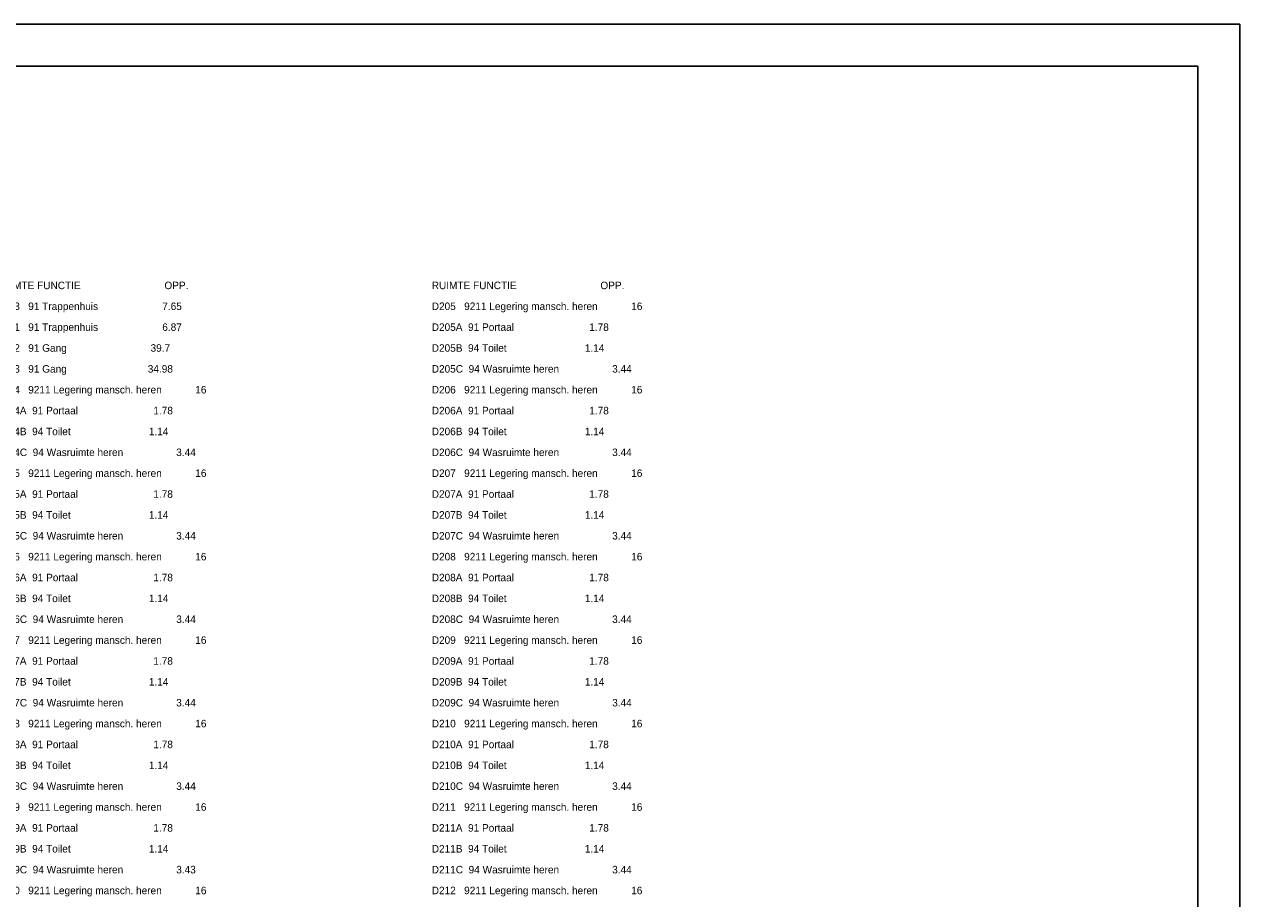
# Model space of a CAD drawing. Header units: millimetres. Extents: x -17 to 226, y -19 to 65.
# Tile 62 of 62: x 168 to 226, y 23 to 65. Entities that reach past the tile are written whole.
import ezdxf

# ---------------------------------------------------------------- set-up
doc = ezdxf.new("R2010")
doc.units = ezdxf.units.MM
doc.layers.add('KADER', color=7, linetype='Continuous')
doc.layers.add('LEGENDA', color=7, linetype='Continuous')
doc.styles.add('dgn000', font='dgn000.shx')

# ---------------------------------------------------------------- blocks, each defined once
blk = doc.blocks.new('DDELEG')
at = {"layer": 'LEGENDA', "color": 1, "linetype": 'Continuous', "lineweight": 0, "style": 'dgn000'}
for s, p in [('RUIMTE FUNCTIE                              OPP.', (41.76, 0)), ('RUIMTE FUNCTIE                              OPP.', (62.64, 0)), ('C103   91 Trappenhuis                       7.65', (41.76, -1)), ('D205   9211 Legering mansch. heren            16', (62.64, -1)), ('C201   91 Trappenhuis                       6.87', (41.76, -2)), ('D205A  91 Portaal                           1.78', (62.64, -2)), ('C202   91 Gang                              39.7', (41.76, -3)), ('D205B  94 Toilet                            1.14', (62.64, -3)), ('C203   91 Gang                             34.98', (41.76, -4)), ('D205C  94 Wasruimte heren                   3.44', (62.64, -4)), ('C204   9211 Legering mansch. heren            16', (41.76, -5)), ('D206   9211 Legering mansch. heren            16', (62.64, -5)), ('C204A  91 Portaal                           1.78', (41.76, -6)), ('D206A  91 Portaal                           1.78', (62.64, -6)), ('C204B  94 Toilet                            1.14', (41.76, -7)), ('D206B  94 Toilet                            1.14', (62.64, -7)), ('C204C  94 Wasruimte heren                   3.44', (41.76, -8)), ('D206C  94 Wasruimte heren                   3.44', (62.64, -8)), ('C205   9211 Legering mansch. heren            16', (41.76, -9)), ('D207   9211 Legering mansch. heren            16', (62.64, -9)), ('C205A  91 Portaal                           1.78', (41.76, -10)), ('D207A  91 Portaal                           1.78', (62.64, -10)), ('C205B  94 Toilet                            1.14', (41.76, -11)), ('D207B  94 Toilet                            1.14', (62.64, -11)), ('C205C  94 Wasruimte heren                   3.44', (41.76, -12)), ('D207C  94 Wasruimte heren                   3.44', (62.64, -12)), ('C206   9211 Legering mansch. heren            16', (41.76, -13)), ('D208   9211 Legering mansch. heren            16', (62.64, -13)), ('C206A  91 Portaal                           1.78', (41.76, -14)), ('D208A  91 Portaal                           1.78', (62.64, -14)), ('C206B  94 Toilet                            1.14', (41.76, -15)), ('D208B  94 Toilet                            1.14', (62.64, -15)), ('C206C  94 Wasruimte heren                   3.44', (41.76, -16)), ('D208C  94 Wasruimte heren                   3.44', (62.64, -16)), ('C207   9211 Legering mansch. heren            16', (41.76, -17)), ('D209   9211 Legering mansch. heren            16', (62.64, -17)), ('C207A  91 Portaal                           1.78', (41.76, -18)), ('D209A  91 Portaal                           1.78', (62.64, -18)), ('C207B  94 Toilet                            1.14', (41.76, -19)), ('D209B  94 Toilet                            1.14', (62.64, -19)), ('C207C  94 Wasruimte heren                   3.44', (41.76, -20)), ('D209C  94 Wasruimte heren                   3.44', (62.64, -20)), ('C208   9211 Legering mansch. heren            16', (41.76, -21)), ('D210   9211 Legering mansch. heren            16', (62.64, -21)), ('C208A  91 Portaal                           1.78', (41.76, -22)), ('D210A  91 Portaal                           1.78', (62.64, -22)), ('C208B  94 Toilet                            1.14', (41.76, -23)), ('D210B  94 Toilet                            1.14', (62.64, -23)), ('C208C  94 Wasruimte heren                   3.44', (41.76, -24)), ('D210C  94 Wasruimte heren                   3.44', (62.64, -24)), ('C209   9211 Legering mansch. heren            16', (41.76, -25)), ('D211   9211 Legering mansch. heren            16', (62.64, -25)), ('C209A  91 Portaal                           1.78', (41.76, -26)), ('D211A  91 Portaal                           1.78', (62.64, -26)), ('C209B  94 Toilet                            1.14', (41.76, -27)), ('D211B  94 Toilet                            1.14', (62.64, -27)), ('C209C  94 Wasruimte heren                   3.43', (41.76, -28)), ('D211C  94 Wasruimte heren                   3.44', (62.64, -28)), ('C210   9211 Legering mansch. heren            16', (41.76, -29)), ('D212   9211 Legering mansch. heren            16', (62.64, -29))]:
    blk.add_text(s, height=0.36, dxfattribs=at).set_placement(p)
blk = doc.blocks.new('A2L1')
at = {"layer": 'KADER', "color": 1, "linetype": 'Continuous', "lineweight": 30}
for p, q in [((2, 82), (-116.8, 82)), ((2, -2), (2, 82)), ((0, 80), (-114.8, 80)), ((0, 0), (0, 80))]:
    blk.add_line(p, q, dxfattribs=at)

msp = doc.modelspace()

# ---------------------------------------------------------------- block references
at = {"color": 1, "linetype": 'Continuous', "lineweight": 0}
msp.add_blockref('A2L1', (224.475, -17.127), dxfattribs=at)
at = {"layer": 'LEGENDA', "color": 1, "linetype": 'Continuous', "lineweight": 0}
msp.add_blockref('DDELEG', (125.136, 52.179), dxfattribs=at)

doc.saveas('drawing.dxf')
